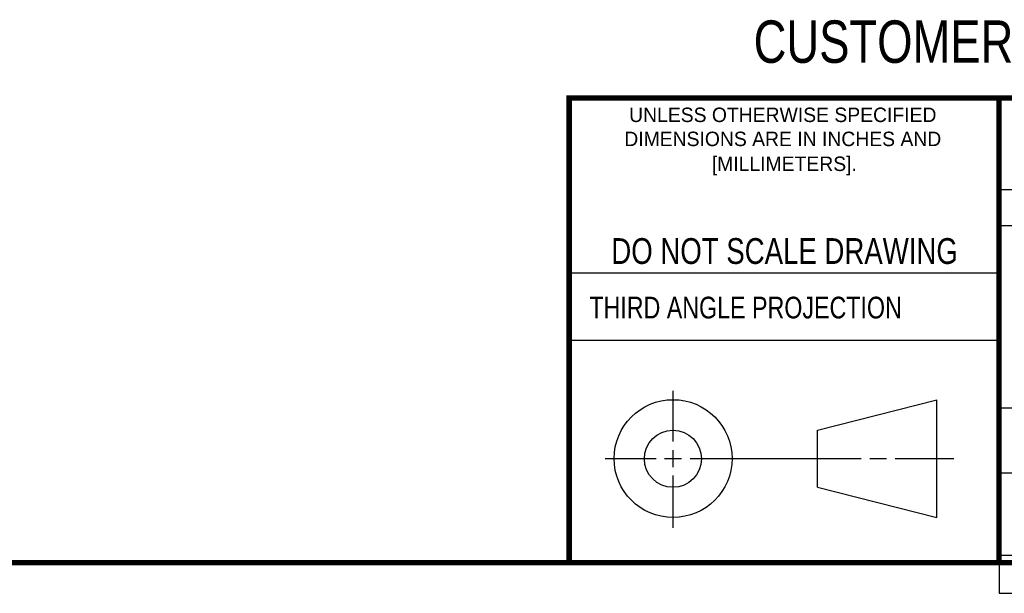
# Model space of a CAD drawing. Header units: inches. Extents: x 0.2 to 16.8, y 0.1 to 10.8.
# Tile 9 of 15: x 9.5 to 13.1, y 0.1 to 2.3. Entities that reach past the tile are written whole.
import ezdxf

# ---------------------------------------------------------------- set-up
doc = ezdxf.new("R2010")
doc.units = ezdxf.units.IN
doc.header["$LTSCALE"] = 0.935
doc.header["$MEASUREMENT"] = 0
doc.layers.get('0').update_dxf_attribs({"linetype": 'CONTINUOUS'})
doc.styles.get("Standard").update_dxf_attribs({"font": 'txt', "width": 0.8})
doc.styles.add('TEXTSTYLE_2', font='txt')

# ---------------------------------------------------------------- blocks, each defined once
blk = doc.blocks.new('*T25')
at = {"color": 0, "linetype": 'ByBlock', "lineweight": -2}
for p, q in [((0, 0), (3.6798, 0)), ((0, 0), (0, -1.824)), ((3.6798, 0), (3.6798, -1.824)), ((0, -0.469), (3.6798, -0.469)), ((0, -1.14), (3.6798, -1.14)), ((0.3688, -1.14), (0.3688, -1.684)), ((1.0808, -1.14), (1.0808, -1.684)), ((0, -1.38), (3.6798, -1.38)), ((0, -1.684), (3.6798, -1.684)), ((0.6998, -1.684), (0.6998, -1.824)), ((2.6798, -1.684), (2.6798, -1.824)), ((0, -1.824), (3.6798, -1.824))]:
    blk.add_line(p, q, dxfattribs=at)
at = {"color": 7, "linetype": 'Continuous', "line_spacing_factor": 0.9}
for s, insert, char_height, width, attachment_point in [('PXIe-2532B\\P ', (1.8399, -0.8045), 0.15625, 3.5598, 5), ('08/01/2012 ', (2.3803, -1.532), 0.15625, 2.479, 5), ('1/1', (0.6398, -1.754), 0.1, 0.5798, 6), ('    1    1', (2.7398, -1.754), 0.1, 0.88, 4)]:
    blk.add_mtext(s, dxfattribs=dict(at, insert=insert, char_height=char_height, width=width, attachment_point=attachment_point))

msp = doc.modelspace()

# ---------------------------------------------------------------- linework, layer by layer
at = {"color": 2, "linetype": 'Continuous'}
for p, q in [((13.0653, 1.6329), (16.75, 1.6329)), ((11.482, 1.3265), (13.0653, 1.3265)), ((13.0653, 1.0776), (11.482, 1.0776)), ((11.8648, 0.7044), (11.8648, 0.8912)), ((11.8648, 0.6106), (11.8648, 0.6731)), ((11.6146, 0.6419), (11.8023, 0.6419)), ((11.8335, 0.6419), (11.896, 0.6419)), ((11.9273, 0.6419), (12.5575, 0.6419)), ((12.5888, 0.6419), (12.6513, 0.6419)), ((12.6825, 0.6419), (12.8983, 0.6419)), ((11.8648, 0.3866), (11.8648, 0.5794))]:
    msp.add_line(p, q, dxfattribs=at)
at = {"color": 7, "linetype": 'Continuous'}
for p, q in [((12.3963, 0.7462), (12.8358, 0.859)), ((12.8358, 0.4248), (12.8358, 0.859)), ((12.3963, 0.5362), (12.3963, 0.7462)), ((12.3963, 0.5362), (12.8358, 0.4248))]:
    msp.add_line(p, q, dxfattribs=at)
at = {"color": 7, "linetype": 'Continuous', "const_width": 0.02}
for points in [[(11.4718, 1.9702), (16.75, 1.9707)], [(11.482, 0.25), (11.482, 1.9707)], [(13.0653, 1.9707), (13.0653, 0.2586)], [(0.25, 0.2586), (16.75, 0.2586)]]:
    msp.add_lwpolyline(points, dxfattribs=at)
at = {"color": 7, "linetype": 'Continuous'}
for centre, radius in [((11.8648, 0.6419), 0.2171), ((11.8642, 0.6412), 0.105)]:
    msp.add_circle(centre, radius, dxfattribs=at)

# ---------------------------------------------------------------- block references
msp.add_blockref('*T25', (13.0652, 1.9695))

# ---------------------------------------------------------------- texts
at = {"color": 7, "linetype": 'Continuous', "attachment_point": 2, "line_spacing_factor": 0.9}
for s, insert, char_height, width in [('CUSTOMER DRAWING', (13.0668, 2.2564), 0.15625, 2), ('DO NOT SCALE DRAWING', (12.2754, 1.4542), 0.095, 1.52)]:
    msp.add_mtext(s, dxfattribs=dict(at, insert=insert, char_height=char_height, width=width))
at = {"color": 2, "linetype": 'Continuous', "char_height": 0.053254, "attachment_point": 2, "line_spacing_factor": 0.9, "style": 'TEXTSTYLE_2'}
for s, insert, width in [('UNLESS OTHERWISE SPECIFIED', (12.2688, 1.9352), 1.384604), ('DIMENSIONS ARE IN INCHES AND', (12.2688, 1.8465), 1.491112), ('[MILLIMETERS].', (12.2746, 1.7548), 0.745556)]:
    msp.add_mtext(s, dxfattribs=dict(at, insert=insert, width=width))
at = {"color": 2, "linetype": 'Continuous', "insert": (11.5564, 1.2384), "char_height": 0.08, "width": 1.408, "attachment_point": 1, "line_spacing_factor": 0.9}
msp.add_mtext('THIRD ANGLE PROJECTION', dxfattribs=at)

doc.saveas('drawing.dxf')
